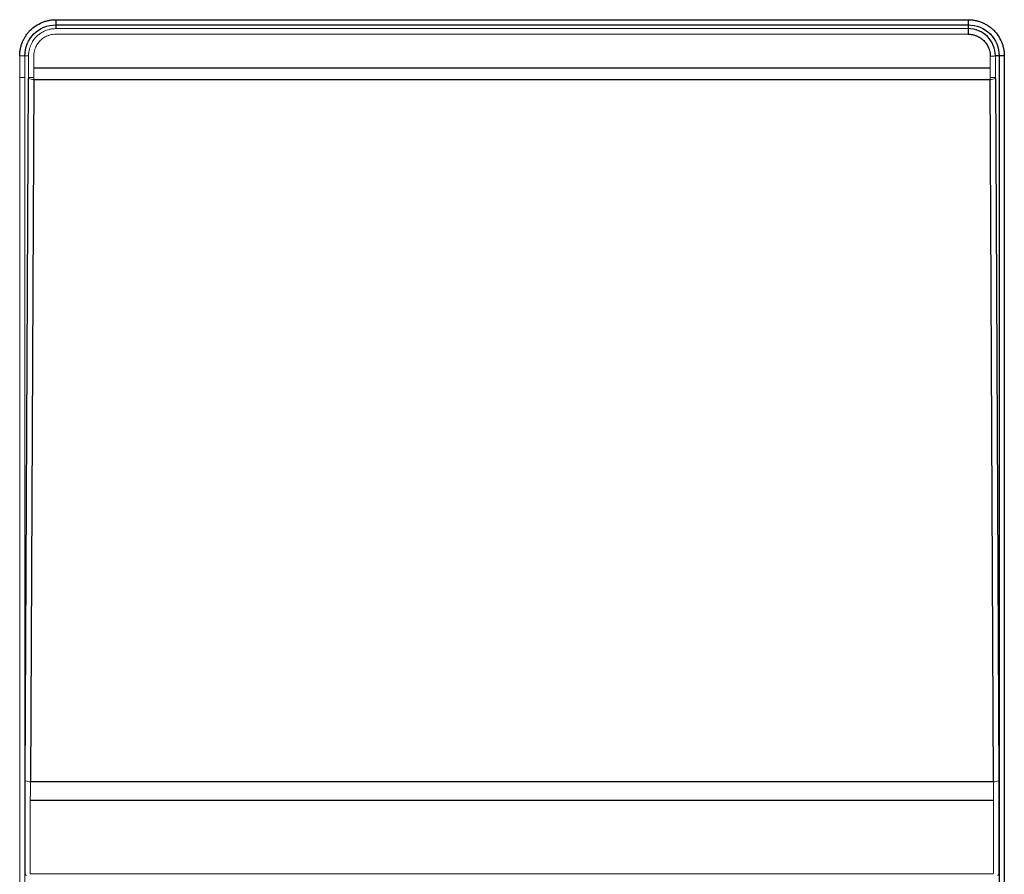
# Paper-space layout '_Right' of a CAD drawing. Header units: millimetres. Extents: x -947 to -485, y 37 to 1369.
# Tile 6 of 7: x -744 to -649, y 1194 to 1277. Entities that reach past the tile are written whole.
import ezdxf

# ---------------------------------------------------------------- set-up
doc = ezdxf.new("R2010")
doc.units = ezdxf.units.MM

psp = doc.layouts.new('_Right')

# ---------------------------------------------------------------- linework, layer by layer
at = {"color": 7, "linetype": 'Continuous', "lineweight": 25}
for p, q in [((-740.902, 1276.526), (-652.902, 1276.526)), ((-740.902, 1276.526), (-740.902, 1275.665)), ((-652.902, 1276.526), (-652.902, 1275.131)), ((-740.902, 1276.026), (-652.902, 1276.026)), ((-649.415, 1273.037), (-650.272, 1273.037)), ((-649.915, 1273.037), (-649.915, 1048.835)), ((-649.415, 1273.037), (-649.415, 1048.835)), ((-650.77, 1271.852), (-743.034, 1271.852)), ((-743.858, 1203.104), (-743.538, 1270.861)), ((-743.038, 1270.772), (-743.358, 1203.015)), ((-743.038, 1270.772), (-650.766, 1270.772)), ((-650.446, 1203.015), (-650.766, 1270.772)), ((-650.267, 1270.861), (-649.946, 1203.104)), ((-650.446, 1203.015), (-743.358, 1203.015)), ((-743.363, 1201.237), (-650.442, 1201.237))]:
    psp.add_line(p, q, dxfattribs=at)
at = {"color": 144, "linetype": 'Continuous', "lineweight": 18}
for p, q in [((-740.902, 1275.665), (-652.902, 1275.665)), ((-740.902, 1275.131), (-652.902, 1275.131)), ((-743.532, 1273.037), (-744.389, 1273.037)), ((-744.389, 1048.835), (-744.389, 1273.037)), ((-743.889, 1273.037), (-743.889, 1048.835)), ((-743.534, 1271.887), (-743.532, 1273.037)), ((-743.034, 1271.852), (-743.032, 1273.002)), ((-650.772, 1273.002), (-650.77, 1271.852)), ((-650.272, 1273.037), (-650.27, 1271.887)), ((-743.889, 1270.936), (-744.389, 1270.936)), ((-743.037, 1270.936), (-743.537, 1270.936)), ((-650.267, 1270.936), (-650.767, 1270.936)), ((-743.862, 1194.167), (-743.862, 1201.237)), ((-743.363, 1194.133), (-743.363, 1201.237)), ((-650.442, 1201.237), (-650.442, 1194.133)), ((-649.942, 1201.237), (-649.942, 1194.167)), ((-743.771, 1193.924), (-743.862, 1194.167)), ((-650.442, 1194.133), (-743.363, 1194.133)), ((-649.942, 1194.167), (-650.033, 1193.924))]:
    psp.add_line(p, q, dxfattribs=at)
for centre, radius, start, end in [((-650.655, 1274.932), 1.933, 266.54384, 281.43946), ((-743.151, 1271.586), 0.822, 241.92499, 277.90851), ((-650.653, 1271.586), 0.822, 262.09149, 298.07501), ((-743.471, 1203.829), 0.822, 241.92499, 277.90851), ((-650.333, 1203.829), 0.822, 262.09149, 298.07501)]:
    psp.add_arc(centre, radius, start, end, dxfattribs=at)
at = {"color": 7, "linetype": 'Continuous', "lineweight": 25}
for points, knots in [([(-744.389, 1273.037), (-744.388, 1273.094), (-744.387, 1273.208), (-744.374, 1273.379), (-744.353, 1273.548), (-744.323, 1273.716), (-744.285, 1273.883), (-744.238, 1274.049), (-744.184, 1274.213), (-744.1, 1274.428), (-743.978, 1274.687), (-743.803, 1274.98), (-743.6, 1275.255), (-743.296, 1275.592), (-742.853, 1275.954), (-742.348, 1276.222), (-741.919, 1276.378), (-741.586, 1276.462), (-741.246, 1276.516), (-741.016, 1276.523), (-740.902, 1276.526)], [0, 0, 0, 0, 0.031319, 0.0625, 0.09362, 0.124757, 0.15599, 0.187394, 0.219045, 0.251019, 0.313416, 0.375815, 0.438194, 0.500232, 0.624485, 0.749113, 0.811707, 0.874286, 0.937332, 1, 1, 1, 1]), ([(-652.902, 1276.526), (-652.845, 1276.525), (-652.731, 1276.524), (-652.561, 1276.511), (-652.391, 1276.49), (-652.223, 1276.46), (-652.056, 1276.422), (-651.891, 1276.375), (-651.726, 1276.32), (-651.512, 1276.237), (-651.253, 1276.114), (-650.959, 1275.939), (-650.685, 1275.736), (-650.348, 1275.432), (-649.987, 1274.989), (-649.718, 1274.484), (-649.563, 1274.055), (-649.479, 1273.721), (-649.425, 1273.381), (-649.418, 1273.152), (-649.415, 1273.037)], [0, 0, 0, 0, 0.031314, 0.062491, 0.093608, 0.124744, 0.155976, 0.187381, 0.219035, 0.251013, 0.313408, 0.37581, 0.438188, 0.500229, 0.62448, 0.749107, 0.811699, 0.874283, 0.937328, 1, 1, 1, 1]), ([(-652.902, 1275.131), (-652.856, 1275.13), (-652.763, 1275.128), (-652.624, 1275.114), (-652.487, 1275.091), (-652.351, 1275.059), (-652.217, 1275.017), (-651.998, 1274.934), (-651.709, 1274.781), (-651.387, 1274.516), (-651.122, 1274.194), (-650.947, 1273.863), (-650.841, 1273.555), (-650.783, 1273.28), (-650.776, 1273.095), (-650.772, 1273.002)], [0, 0, 0, 0, 0.0417128, 0.083228, 0.124731, 0.1664069, 0.2084389, 0.2510056, 0.3759865, 0.4999118, 0.6235164, 0.7489769, 0.8334458, 0.9166351, 1, 1, 1, 1])]:
    psp.add_open_spline(points, degree=3, knots=knots, dxfattribs=at)
for points in [[(-743.889, 1273.037), (-743.889, 1273.825), (-743.239, 1275.376), (-741.69, 1276.026), (-740.902, 1276.026)], [(-652.902, 1276.026), (-652.115, 1276.026), (-650.564, 1275.375), (-649.915, 1273.825), (-649.915, 1273.037)], [(-650.272, 1273.037), (-650.273, 1273.732), (-650.846, 1275.09), (-652.205, 1275.665), (-652.902, 1275.665)]]:
    psp.add_open_spline(points, degree=3, dxfattribs=at)
at = {"color": 144, "linetype": 'Continuous', "lineweight": 18}
for points, knots in [([(-740.902, 1275.665), (-740.956, 1275.664), (-741.065, 1275.662), (-741.229, 1275.646), (-741.393, 1275.621), (-741.557, 1275.584), (-741.719, 1275.537), (-741.88, 1275.478), (-742.039, 1275.409), (-742.194, 1275.328), (-742.345, 1275.236), (-742.49, 1275.133), (-742.63, 1275.02), (-742.763, 1274.896), (-742.892, 1274.758), (-743.019, 1274.599), (-743.146, 1274.413), (-743.266, 1274.197), (-743.373, 1273.95), (-743.459, 1273.672), (-743.52, 1273.364), (-743.528, 1273.149), (-743.532, 1273.037)], [0, 0, 0, 0, 0.039341, 0.079102, 0.119284, 0.159888, 0.200913, 0.242362, 0.284235, 0.326532, 0.369254, 0.412402, 0.455977, 0.499979, 0.544001, 0.593301, 0.647879, 0.707738, 0.772877, 0.8433, 0.919007, 1, 1, 1, 1]), ([(-743.032, 1273.002), (-743.031, 1273.049), (-743.029, 1273.141), (-743.015, 1273.28), (-742.992, 1273.416), (-742.96, 1273.552), (-742.918, 1273.686), (-742.836, 1273.904), (-742.683, 1274.193), (-742.418, 1274.515), (-742.095, 1274.781), (-741.765, 1274.956), (-741.456, 1275.062), (-741.181, 1275.12), (-740.995, 1275.127), (-740.902, 1275.131)], [0, 0, 0, 0, 0.041753, 0.083299, 0.124822, 0.166503, 0.208521, 0.251052, 0.376086, 0.499942, 0.623614, 0.749016, 0.833535, 0.916702, 1, 1, 1, 1]), ([(-743.538, 1270.861), (-743.537, 1270.946), (-743.536, 1271.116), (-743.536, 1271.372), (-743.535, 1271.629), (-743.534, 1271.801), (-743.534, 1271.887)], [0, 0, 0, 0, 0.250094, 0.500001, 0.749908, 1, 1, 1, 1]), ([(-650.27, 1271.887), (-650.27, 1271.801), (-650.269, 1271.629), (-650.269, 1271.372), (-650.268, 1271.116), (-650.267, 1270.946), (-650.267, 1270.861)], [0, 0, 0, 0, 0.250092, 0.499999, 0.749906, 1, 1, 1, 1]), ([(-743.862, 1201.237), (-743.862, 1201.342), (-743.862, 1201.55), (-743.862, 1201.863), (-743.861, 1202.174), (-743.861, 1202.485), (-743.859, 1202.795), (-743.859, 1203.001), (-743.858, 1203.104)], [0, 0, 0, 0, 0.166913, 0.33353, 0.499999, 0.666468, 0.833085, 1, 1, 1, 1]), ([(-743.358, 1203.015), (-743.359, 1202.917), (-743.36, 1202.721), (-743.361, 1202.425), (-743.362, 1202.129), (-743.362, 1201.832), (-743.363, 1201.535), (-743.363, 1201.336), (-743.363, 1201.237)], [0, 0, 0, 0, 0.167039, 0.333928, 0.500669, 0.667261, 0.833705, 1, 1, 1, 1]), ([(-650.442, 1201.237), (-650.442, 1201.336), (-650.442, 1201.535), (-650.442, 1201.832), (-650.443, 1202.129), (-650.443, 1202.425), (-650.445, 1202.721), (-650.445, 1202.917), (-650.446, 1203.015)], [0, 0, 0, 0, 0.166295, 0.332739, 0.499331, 0.666072, 0.832961, 1, 1, 1, 1]), ([(-649.946, 1203.104), (-649.946, 1203.001), (-649.945, 1202.795), (-649.944, 1202.485), (-649.943, 1202.174), (-649.942, 1201.863), (-649.942, 1201.55), (-649.942, 1201.342), (-649.942, 1201.237)], [0, 0, 0, 0, 0.1669146, 0.3335324, 0.5000014, 0.66647, 0.8330869, 1, 1, 1, 1])]:
    psp.add_open_spline(points, degree=3, knots=knots, dxfattribs=at)
for points in [[(-743.038, 1270.772), (-743.037, 1271.129), (-743.036, 1271.49), (-743.034, 1271.852)], [(-650.77, 1271.852), (-650.769, 1271.49), (-650.768, 1271.129), (-650.766, 1270.772)]]:
    psp.add_open_spline(points, degree=3, dxfattribs=at)

doc.saveas('drawing.dxf')
